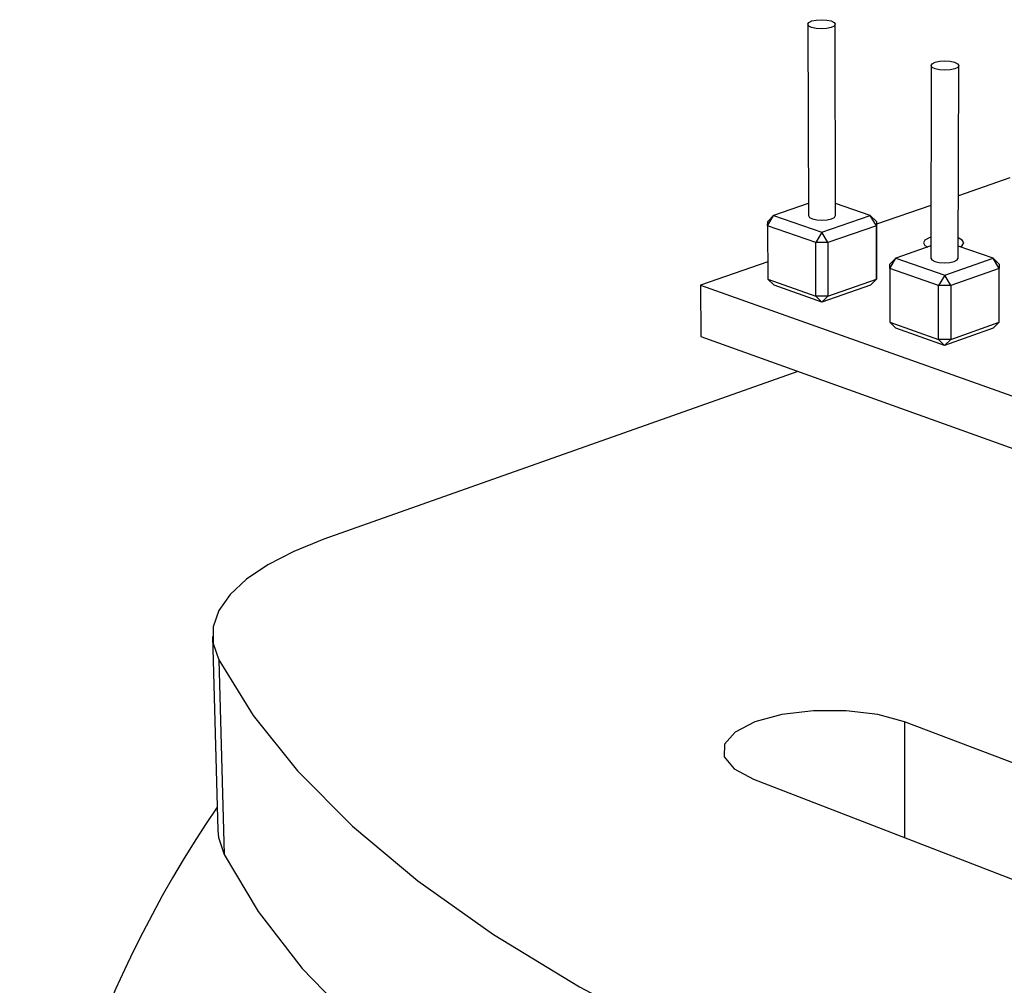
# Model space of a CAD drawing. Extents: x 0 to 190, y 0 to 140.
# Tile 4 of 7: x 114 to 133, y 116 to 134. Entities that reach past the tile are written whole.
import ezdxf

# ---------------------------------------------------------------- set-up
doc = ezdxf.new("R2010")
doc.units = 0
doc.layers.get('0').update_dxf_attribs({"linetype": 'CONTINUOUS'})

msp = doc.modelspace()

# ---------------------------------------------------------------- linework, layer by layer
at = {"color": 7, "linetype": 'CONTINUOUS'}
for p, q in [((129.346, 133.841), (129.359, 130.22)), ((129.874, 130.221), (129.865, 133.842)), ((131.68, 133.059), (131.675, 129.414)), ((132.194, 129.413), (132.203, 133.058)), ((133.171, 130.931), (132.197, 130.593)), ((129.358, 130.446), (128.702, 130.22)), ((130.531, 130.22), (129.873, 130.448)), ((131.677, 130.413), (130.645, 130.056)), ((128.588, 130.027), (128.702, 130.22)), ((128.702, 130.22), (128.59, 130.106)), ((128.702, 130.22), (129.612, 129.903)), ((129.612, 129.903), (130.531, 130.22)), ((130.645, 130.027), (130.531, 130.22)), ((130.645, 130.106), (130.531, 130.22)), ((128.588, 130.027), (128.59, 130.106)), ((129.498, 129.709), (128.588, 130.027)), ((128.588, 130.027), (128.593, 129.016)), ((130.645, 130.027), (129.726, 129.709)), ((130.645, 130.106), (130.645, 130.027)), ((130.645, 130.106), (130.646, 129.096)), ((130.645, 129.016), (130.645, 130.027)), ((129.612, 129.903), (129.498, 129.709)), ((129.726, 129.709), (129.612, 129.903)), ((129.726, 129.709), (129.498, 129.709)), ((129.501, 128.696), (129.498, 129.709)), ((129.726, 129.709), (129.729, 128.696)), ((131.676, 129.645), (131.013, 129.414)), ((131.676, 129.808), (131.647, 129.799)), ((132.857, 129.414), (132.195, 129.643)), ((128.592, 129.345), (127.316, 128.903)), ((130.898, 129.219), (131.013, 129.414)), ((131.013, 129.414), (130.898, 129.299)), ((130.898, 129.219), (130.898, 129.299)), ((131.013, 129.414), (131.938, 129.091)), ((131.938, 129.091), (132.857, 129.414)), ((132.971, 129.219), (132.857, 129.414)), ((132.97, 129.299), (132.857, 129.414)), ((132.97, 129.299), (132.971, 129.219)), ((130.646, 129.096), (130.645, 129.016)), ((131.823, 128.896), (130.898, 129.219)), ((130.898, 129.219), (130.899, 128.202)), ((131.938, 129.091), (131.823, 128.896)), ((132.053, 128.896), (131.938, 129.091)), ((132.971, 129.219), (132.053, 128.896)), ((132.967, 128.202), (132.971, 129.219)), ((127.316, 128.903), (164.285, 115.764)), ((127.316, 128.903), (127.324, 127.928)), ((128.593, 129.016), (129.501, 128.696)), ((128.593, 129.016), (128.709, 128.903)), ((129.616, 128.582), (128.709, 128.903)), ((130.532, 128.903), (129.616, 128.582)), ((129.729, 128.696), (130.645, 129.016)), ((130.532, 128.903), (130.645, 129.016)), ((131.821, 127.876), (131.823, 128.896)), ((132.053, 128.896), (131.823, 128.896)), ((132.053, 128.896), (132.051, 127.876)), ((129.729, 128.696), (129.501, 128.696)), ((129.616, 128.582), (129.501, 128.696)), ((129.616, 128.582), (129.729, 128.696)), ((130.899, 128.202), (131.821, 127.876)), ((130.899, 128.202), (131.013, 128.088)), ((132.051, 127.876), (132.967, 128.202)), ((132.852, 128.088), (132.967, 128.202)), ((131.935, 127.762), (131.013, 128.088)), ((132.852, 128.088), (131.935, 127.762)), ((127.324, 127.928), (164.208, 114.692)), ((132.051, 127.876), (131.821, 127.876)), ((131.935, 127.762), (131.821, 127.876)), ((131.935, 127.762), (132.051, 127.876)), ((129.162, 127.268), (120.192, 124.091)), ((118.087, 122.249), (118.19, 118.578)), ((118.207, 121.808), (118.309, 118.125)), ((149.234, 113.78), (131.177, 120.633)), ((128.321, 119.548), (146.388, 112.553))]:
    msp.add_line(p, q, dxfattribs=at)
at = {"color": 8, "linetype": 'CONTINUOUS'}
msp.add_line((131.177, 120.633), (131.177, 118.442), dxfattribs=at)
at = {"color": 7, "linetype": 'CONTINUOUS', "flags": 128}
for points in [[(129.79, 133.903), (129.846, 133.875), (129.865, 133.842), (129.845, 133.808), (129.788, 133.78), (129.704, 133.762), (129.604, 133.755), (129.505, 133.762), (129.421, 133.78), (129.365, 133.808), (129.346, 133.842), (129.367, 133.875), (129.423, 133.903), (129.508, 133.921), (129.607, 133.928), (129.706, 133.921), (129.79, 133.903)], [(132.126, 133.121), (132.183, 133.092), (132.203, 133.059), (132.184, 133.025), (132.127, 132.996), (132.043, 132.977), (131.943, 132.971), (131.842, 132.977), (131.757, 132.996), (131.7, 133.025), (131.68, 133.059), (131.7, 133.092), (131.756, 133.121), (131.841, 133.14), (131.941, 133.146), (132.041, 133.14), (132.126, 133.121)], [(129.359, 130.22), (129.378, 130.186), (129.434, 130.157), (129.517, 130.138), (129.615, 130.131), (129.714, 130.138), (129.798, 130.157), (129.854, 130.186), (129.874, 130.22), (129.874, 130.221)], [(131.647, 129.799), (131.565, 129.756), (131.536, 129.705), (131.565, 129.654), (131.616, 129.624)], [(132.234, 129.63), (132.271, 129.654), (132.3, 129.705), (132.27, 129.756), (132.195, 129.796)], [(131.675, 129.414), (131.675, 129.414), (131.695, 129.379), (131.752, 129.35), (131.836, 129.33), (131.936, 129.323), (132.035, 129.33), (132.119, 129.35), (132.175, 129.379), (132.194, 129.413)], [(120.192, 124.091), (119.622, 123.863), (119.132, 123.61), (118.728, 123.336), (118.418, 123.045), (118.207, 122.742), (118.1, 122.432), (118.1, 122.119), (118.207, 121.808)], [(118.207, 121.808), (118.853, 120.757), (119.694, 119.706), (120.732, 118.661), (121.968, 117.628), (123.402, 116.611), (125.03, 115.618), (126.85, 114.652), (128.857, 113.722), (131.043, 112.832), (133.4, 111.989), (135.919, 111.199), (138.587, 110.467), (141.393, 109.8), (144.32, 109.201), (147.352, 108.676), (150.473, 108.229), (153.663, 107.864)], [(131.177, 120.633), (130.671, 120.773), (130.077, 120.846), (129.453, 120.846), (128.857, 120.773), (128.348, 120.633), (127.974, 120.44), (127.774, 120.213), (127.767, 119.973), (127.955, 119.744), (128.321, 119.548)], [(118.19, 118.578), (118.203, 118.444), (118.309, 118.125)], [(118.309, 118.125), (118.95, 117.047), (119.785, 115.969), (120.816, 114.897), (122.043, 113.838), (123.465, 112.795), (125.081, 111.776), (126.886, 110.787), (128.875, 109.833), (131.043, 108.921), (133.38, 108.058), (135.876, 107.248), (138.521, 106.499), (141.301, 105.815), (144.202, 105.201), (147.207, 104.664), (150.299, 104.206), (153.461, 103.833)]]:
    msp.add_lwpolyline(points, dxfattribs=at)
at = {"color": 7, "linetype": 'CONTINUOUS'}
msp.add_arc((135.722, 106.969), 21.284, 145.5175, 179.3771, dxfattribs=at)

doc.saveas('drawing.dxf')
